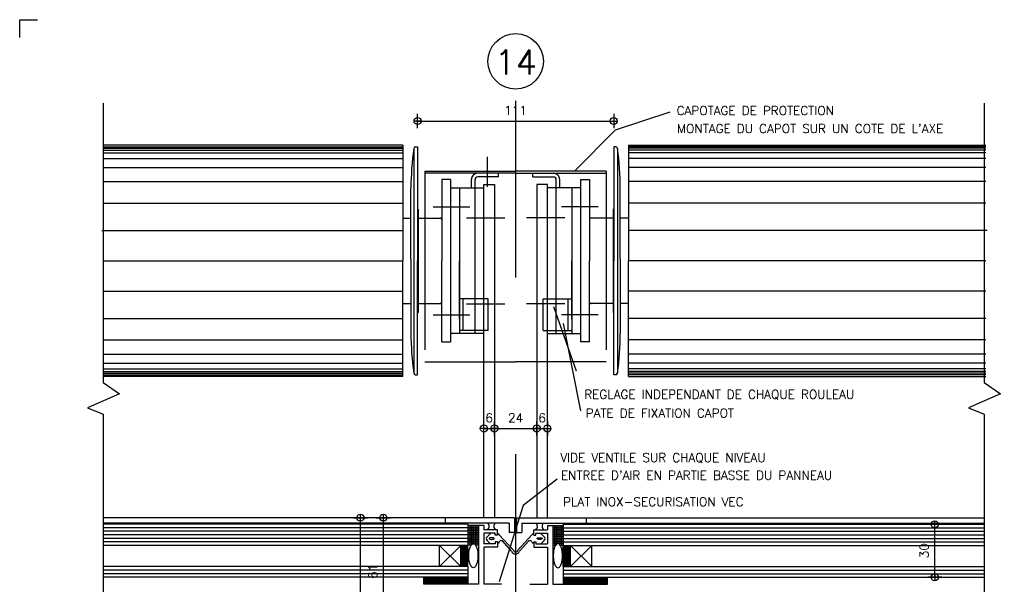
# Model space of a CAD drawing. Header units: metres. Extents: x 1.196 to 2.036, y 1.314 to 1.908.
# Tile 2 of 3: x 1.196 to 1.754, y 1.588 to 1.908. Entities that reach past the tile are written whole.
import ezdxf
from ezdxf.enums import TextEntityAlignment as Align

# ---------------------------------------------------------------- set-up
doc = ezdxf.new("R2010")
doc.units = ezdxf.units.M
doc.header["$LTSCALE"] = 0.01
doc.header["$MEASUREMENT"] = 0
doc.linetypes.add('CACHE', pattern=[0.375, 0.25, -0.125])
doc.linetypes.add('TIRETPT2', pattern=[0.5, 0.25, -0.125, 0, -0.125])
doc.layers.get('0').update_dxf_attribs({"linetype": 'CONTINUOUS'})
doc.layers.get('DEFPOINTS').update_dxf_attribs({"linetype": 'CONTINUOUS'})
for name, color, linetype in [('A-AXE1', 1, 'TIRETPT2'), ('A-COT1', 1, 'CONTINUOUS'), ('A-TEXT1', 7, 'CONTINUOUS'), ('A-TEXT2', 4, 'CONTINUOUS')]:
    doc.layers.add(name, color=color, linetype=linetype)
doc.styles.add('ROMANS', font='romans')
doc.styles.add('ROMANS8', font='romans8')
doc.dimstyles.new('SPOT', dxfattribs={"dimscale": 0.002, "dimtxt": 2.5, "dimasz": 0.1, "dimexe": 0.5, "dimexo": 4, "dimgap": 0.09, "dimtad": 0, "dimdec": 0, "dimlfac": 1000, "dimzin": 0, "dimdsep": 46, "dimtxsty": 'ROMANS', "dimblk": 'C', "dimsah": 1, "dimcen": 0.1, "dimse1": 1, "dimse2": 1, "dimclrt": 7, "dimadec": 0, "dimazin": 0, "dimtfac": 1, "dimtdec": 0, "dimtix": 1, "dimtmove": 2, "dimatfit": 3, "dimldrblk": 'C', "dimfxl": 1, "dimtvp": 1.2, "dimtolj": 1, "dimtzin": 0, "dimarcsym": 0})

# ---------------------------------------------------------------- blocks, each defined once
blk = doc.blocks.new('CA3200')
for p, q in [((0, 58.4), (0, 59.39999999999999)), ((0, 59.39999999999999), (1, 59.4))]:
    blk.add_line(p, q)
blk = doc.blocks.new('C')
for p, q in [((-10, 0), (10, 8.881784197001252e-16)), ((0, 20), (0, -20))]:
    blk.add_line(p, q)
at = {"color": 11}
blk.add_circle((0, 8.881784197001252e-16), 10, dxfattribs=at)
blk = doc.blocks.new('*D15')
at = {"color": 0, "linetype": 'ByBlock', "transparency": 16777216}
blk.add_line((1.401941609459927, 1.565507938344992), (1.401941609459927, 1.625814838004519), dxfattribs=at)
at = {"layer": 'DEFPOINTS', "color": 0, "linetype": 'ByBlock', "transparency": 16777216}
for p in [(1.401941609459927, 1.626014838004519), (1.594897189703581, 1.626014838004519), (1.594897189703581, 1.565307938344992)]:
    blk.add_point(p, dxfattribs=at)
at = {"color": 0, "linetype": 'ByBlock', "transparency": 16777216, "xscale": 0.0002, "yscale": 0.0002, "zscale": 0.0002}
for p, rotation in [((1.401941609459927, 1.626014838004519), 90), ((1.401941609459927, 1.565307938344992), 270)]:
    blk.add_blockref('C', p, dxfattribs=dict(at, rotation=rotation))
at = {"color": 7, "linetype": 'ByBlock', "transparency": 16777216, "style": 'ROMANS'}
blk.add_text('61', height=0.005, rotation=90, dxfattribs=at).set_placement((1.395941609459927, 1.595661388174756), align=Align.MIDDLE_CENTER)
blk = doc.blocks.new('*D11')
at = {"color": 0, "linetype": 'ByBlock', "transparency": 16777216}
blk.add_line((1.421519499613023, 1.850663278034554), (1.532233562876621, 1.850663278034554), dxfattribs=at)
at = {"layer": 'DEFPOINTS', "color": 0, "linetype": 'ByBlock', "transparency": 16777216}
for p in [(1.532433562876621, 1.850663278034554), (1.421319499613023, 1.814623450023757), (1.532433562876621, 1.814623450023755)]:
    blk.add_point(p, dxfattribs=at)
at = {"color": 0, "linetype": 'ByBlock', "transparency": 16777216, "xscale": 0.0002, "yscale": 0.0002, "zscale": 0.0002, "rotation": 180}
blk.add_blockref('C', (1.421319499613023, 1.850663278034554), dxfattribs=at)
at = {"color": 0, "linetype": 'ByBlock', "transparency": 16777216, "xscale": 0.0002, "yscale": 0.0002, "zscale": 0.0002}
blk.add_blockref('C', (1.532433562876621, 1.850663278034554), dxfattribs=at)
at = {"color": 7, "linetype": 'ByBlock', "transparency": 16777216, "style": 'ROMANS'}
blk.add_text('111', height=0.005, dxfattribs=at).set_placement((1.476876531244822, 1.856663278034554), align=Align.MIDDLE_CENTER)
blk = doc.blocks.new('*D14')
at = {"color": 0, "linetype": 'ByBlock', "transparency": 16777216}
blk.add_line((1.388991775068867, 1.435007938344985), (1.388991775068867, 1.625814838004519), dxfattribs=at)
at = {"layer": 'DEFPOINTS', "color": 0, "linetype": 'ByBlock', "transparency": 16777216}
for p in [(1.388991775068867, 1.626014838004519), (1.569192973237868, 1.626014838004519), (1.569192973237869, 1.434807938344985)]:
    blk.add_point(p, dxfattribs=at)
at = {"color": 0, "linetype": 'ByBlock', "transparency": 16777216, "xscale": 0.0002, "yscale": 0.0002, "zscale": 0.0002}
for p, rotation in [((1.388991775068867, 1.626014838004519), 90), ((1.388991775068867, 1.434807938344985), 270)]:
    blk.add_blockref('C', p, dxfattribs=dict(at, rotation=rotation))
at = {"color": 7, "linetype": 'ByBlock', "transparency": 16777216, "style": 'ROMANS'}
blk.add_text('191', height=0.005, rotation=90, dxfattribs=at).set_placement((1.382991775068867, 1.530411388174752), align=Align.MIDDLE_CENTER)
blk = doc.blocks.new('*X1')
at = {"color": 0}
for p, q in [((6.074902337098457, 3.550531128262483), (6.077882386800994, 3.553511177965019)), ((6.074902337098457, 3.551415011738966), (6.076998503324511, 3.553511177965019)), ((6.074902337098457, 3.552298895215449), (6.076114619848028, 3.553511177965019)), ((6.074902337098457, 3.553182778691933), (6.075230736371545, 3.553511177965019)), ((6.078366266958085, 3.550660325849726), (6.075515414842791, 3.553511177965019)), ((6.078366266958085, 3.551544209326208), (6.076399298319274, 3.553511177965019)), ((6.078366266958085, 3.552428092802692), (6.077283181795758, 3.553511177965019)), ((6.078366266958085, 3.553311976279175), (6.078167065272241, 3.553511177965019)), ((6.078366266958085, 3.549776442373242), (6.074902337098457, 3.55324037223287)), ((6.074902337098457, 3.549647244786), (6.078366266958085, 3.553111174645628)), ((6.078366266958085, 3.548892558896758), (6.074902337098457, 3.552356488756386)), ((6.074902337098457, 3.548763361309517), (6.078366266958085, 3.552227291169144)), ((6.078366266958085, 3.548008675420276), (6.074902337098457, 3.551472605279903)), ((6.074902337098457, 3.547879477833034), (6.078366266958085, 3.551343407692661)), ((6.078366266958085, 3.547124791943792), (6.074902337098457, 3.55058872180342)), ((6.074902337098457, 3.546995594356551), (6.078366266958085, 3.550459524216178)), ((6.078366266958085, 3.546240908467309), (6.074902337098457, 3.549704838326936)), ((6.074902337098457, 3.546111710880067), (6.078366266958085, 3.549575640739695)), ((6.078366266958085, 3.545357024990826), (6.074902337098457, 3.548820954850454)), ((6.074902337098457, 3.545227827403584), (6.078366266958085, 3.548691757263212)), ((6.078366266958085, 3.544473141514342), (6.074902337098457, 3.54793707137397)), ((6.074902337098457, 3.544343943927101), (6.078366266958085, 3.547807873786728)), ((6.077804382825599, 3.544151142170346), (6.074902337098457, 3.547053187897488)), ((6.076920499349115, 3.544151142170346), (6.074902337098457, 3.546169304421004)), ((6.076036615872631, 3.544151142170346), (6.074902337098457, 3.54528542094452)), ((6.075152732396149, 3.544151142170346), (6.074902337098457, 3.544401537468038)), ((6.075593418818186, 3.544151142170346), (6.078366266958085, 3.546923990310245)), ((6.07647730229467, 3.544151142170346), (6.078366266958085, 3.546040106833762)), ((6.077361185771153, 3.544151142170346), (6.078366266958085, 3.545156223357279)), ((6.078245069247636, 3.544151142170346), (6.078366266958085, 3.544272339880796))]:
    blk.add_line(p, q, dxfattribs=at)
blk = doc.blocks.new('*D8')
at = {"color": 0, "linetype": 'ByBlock', "transparency": 16777216}
blk.add_line((1.489076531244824, 1.676549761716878), (1.494676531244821, 1.676549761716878), dxfattribs=at)
at = {"layer": 'DEFPOINTS', "color": 0, "linetype": 'ByBlock', "transparency": 16777216}
for p in [(1.488876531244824, 1.710958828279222), (1.494876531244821, 1.710958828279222), (1.494876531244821, 1.676549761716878)]:
    blk.add_point(p, dxfattribs=at)
at = {"color": 0, "linetype": 'ByBlock', "transparency": 16777216, "xscale": 0.0002, "yscale": 0.0002, "zscale": 0.0002, "rotation": 180}
blk.add_blockref('C', (1.488876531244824, 1.676549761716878), dxfattribs=at)
at = {"color": 0, "linetype": 'ByBlock', "transparency": 16777216, "xscale": 0.0002, "yscale": 0.0002, "zscale": 0.0002}
blk.add_blockref('C', (1.494876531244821, 1.676549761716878), dxfattribs=at)
at = {"color": 7, "linetype": 'ByBlock', "transparency": 16777216, "style": 'ROMANS'}
blk.add_text('6', height=0.005, dxfattribs=at).set_placement((1.491876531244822, 1.682549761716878), align=Align.MIDDLE_CENTER)
blk = doc.blocks.new('*D9')
at = {"color": 0, "linetype": 'ByBlock', "transparency": 16777216}
blk.add_line((1.46507653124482, 1.676549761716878), (1.488676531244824, 1.676549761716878), dxfattribs=at)
at = {"layer": 'DEFPOINTS', "color": 0, "linetype": 'ByBlock', "transparency": 16777216}
for p in [(1.46487653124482, 1.710958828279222), (1.488876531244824, 1.710958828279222), (1.488876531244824, 1.676549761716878)]:
    blk.add_point(p, dxfattribs=at)
at = {"color": 0, "linetype": 'ByBlock', "transparency": 16777216, "xscale": 0.0002, "yscale": 0.0002, "zscale": 0.0002, "rotation": 180}
blk.add_blockref('C', (1.46487653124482, 1.676549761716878), dxfattribs=at)
at = {"color": 0, "linetype": 'ByBlock', "transparency": 16777216, "xscale": 0.0002, "yscale": 0.0002, "zscale": 0.0002}
blk.add_blockref('C', (1.488876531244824, 1.676549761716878), dxfattribs=at)
at = {"color": 7, "linetype": 'ByBlock', "transparency": 16777216, "style": 'ROMANS'}
blk.add_text('24', height=0.005, dxfattribs=at).set_placement((1.476876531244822, 1.682549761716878), align=Align.MIDDLE_CENTER)
blk = doc.blocks.new('*D10')
at = {"color": 0, "linetype": 'ByBlock', "transparency": 16777216}
blk.add_line((1.459076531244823, 1.676549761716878), (1.46467653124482, 1.676549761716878), dxfattribs=at)
at = {"layer": 'DEFPOINTS', "color": 0, "linetype": 'ByBlock', "transparency": 16777216}
for p in [(1.458876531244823, 1.710958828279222), (1.46487653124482, 1.710958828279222), (1.46487653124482, 1.676549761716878)]:
    blk.add_point(p, dxfattribs=at)
at = {"color": 0, "linetype": 'ByBlock', "transparency": 16777216, "xscale": 0.0002, "yscale": 0.0002, "zscale": 0.0002, "rotation": 180}
blk.add_blockref('C', (1.458876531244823, 1.676549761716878), dxfattribs=at)
at = {"color": 0, "linetype": 'ByBlock', "transparency": 16777216, "xscale": 0.0002, "yscale": 0.0002, "zscale": 0.0002}
blk.add_blockref('C', (1.46487653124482, 1.676549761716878), dxfattribs=at)
at = {"color": 7, "linetype": 'ByBlock', "transparency": 16777216, "style": 'ROMANS'}
blk.add_text('6', height=0.005, dxfattribs=at).set_placement((1.461876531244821, 1.682549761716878), align=Align.MIDDLE_CENTER)
blk = doc.blocks.new('*D6')
at = {"color": 0, "linetype": 'ByBlock', "transparency": 16777216}
blk.add_line((1.800171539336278, 1.626214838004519), (1.800171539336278, 1.836814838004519), dxfattribs=at)
at = {"layer": 'DEFPOINTS', "color": 0, "linetype": 'ByBlock', "transparency": 16777216}
for p in [(1.729717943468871, 1.837014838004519), (1.800171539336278, 1.837014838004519), (1.729717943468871, 1.626014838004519)]:
    blk.add_point(p, dxfattribs=at)
at = {"color": 0, "linetype": 'ByBlock', "transparency": 16777216, "xscale": 0.0002, "yscale": 0.0002, "zscale": 0.0002}
for p, rotation in [((1.800171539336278, 1.837014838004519), 90), ((1.800171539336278, 1.626014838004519), 270)]:
    blk.add_blockref('C', p, dxfattribs=dict(at, rotation=rotation))
at = {"color": 7, "linetype": 'ByBlock', "transparency": 16777216, "style": 'ROMANS'}
blk.add_text('211', height=0.005, rotation=90, dxfattribs=at).set_placement((1.794171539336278, 1.731514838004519), align=Align.MIDDLE_CENTER)
blk = doc.blocks.new('*D7')
at = {"color": 0, "linetype": 'ByBlock', "transparency": 16777216}
blk.add_line((1.785747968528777, 1.706214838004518), (1.785747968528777, 1.836814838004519), dxfattribs=at)
at = {"layer": 'DEFPOINTS', "color": 0, "linetype": 'ByBlock', "transparency": 16777216}
for p in [(1.728955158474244, 1.837014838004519), (1.785747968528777, 1.837014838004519), (1.728955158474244, 1.706014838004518)]:
    blk.add_point(p, dxfattribs=at)
at = {"color": 0, "linetype": 'ByBlock', "transparency": 16777216, "xscale": 0.0002, "yscale": 0.0002, "zscale": 0.0002}
for p, rotation in [((1.785747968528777, 1.837014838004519), 90), ((1.785747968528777, 1.706014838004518), 270)]:
    blk.add_blockref('C', p, dxfattribs=dict(at, rotation=rotation))
at = {"color": 7, "linetype": 'ByBlock', "transparency": 16777216, "style": 'ROMANS'}
blk.add_text('131', height=0.005, rotation=90, dxfattribs=at).set_placement((1.779747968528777, 1.771514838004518), align=Align.MIDDLE_CENTER)
blk = doc.blocks.new('*D5')
at = {"color": 0, "linetype": 'ByBlock', "transparency": 16777216}
blk.add_line((1.785747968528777, 1.626214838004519), (1.785747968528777, 1.705814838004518), dxfattribs=at)
at = {"layer": 'DEFPOINTS', "color": 0, "linetype": 'ByBlock', "transparency": 16777216}
for p in [(1.728955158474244, 1.706014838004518), (1.785747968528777, 1.706014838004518), (1.728955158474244, 1.626014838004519)]:
    blk.add_point(p, dxfattribs=at)
at = {"color": 0, "linetype": 'ByBlock', "transparency": 16777216, "xscale": 0.0002, "yscale": 0.0002, "zscale": 0.0002}
for p, rotation in [((1.785747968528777, 1.706014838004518), 90), ((1.785747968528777, 1.626014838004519), 270)]:
    blk.add_blockref('C', p, dxfattribs=dict(at, rotation=rotation))
at = {"color": 7, "linetype": 'ByBlock', "transparency": 16777216, "style": 'ROMANS'}
blk.add_text('80', height=0.005, rotation=90, dxfattribs=at).set_placement((1.779747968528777, 1.666014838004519), align=Align.MIDDLE_CENTER)
blk = doc.blocks.new('*D21')
at = {"color": 0, "linetype": 'ByBlock', "transparency": 16777216}
blk.add_line((1.714367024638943, 1.59250793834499), (1.714367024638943, 1.622107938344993), dxfattribs=at)
at = {"layer": 'DEFPOINTS', "color": 0, "linetype": 'ByBlock', "transparency": 16777216}
for p in [(1.672225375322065, 1.622307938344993), (1.714367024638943, 1.622307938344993), (1.672225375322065, 1.59230793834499)]:
    blk.add_point(p, dxfattribs=at)
at = {"color": 0, "linetype": 'ByBlock', "transparency": 16777216, "xscale": 0.0002, "yscale": 0.0002, "zscale": 0.0002}
for p, rotation in [((1.714367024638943, 1.622307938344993), 90), ((1.714367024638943, 1.59230793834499), 270)]:
    blk.add_blockref('C', p, dxfattribs=dict(at, rotation=rotation))
at = {"color": 7, "linetype": 'ByBlock', "transparency": 16777216, "style": 'ROMANS'}
blk.add_text('30', height=0.005, rotation=90, dxfattribs=at).set_placement((1.708367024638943, 1.607307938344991), align=Align.MIDDLE_CENTER)

msp = doc.modelspace()

# ---------------------------------------------------------------- linework, layer by layer
for p, q in [((1.412949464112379, 1.837014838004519), (1.243188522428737, 1.837014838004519)), ((1.412949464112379, 1.837014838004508), (1.412949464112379, 1.771514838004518)), ((1.420162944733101, 1.836014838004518), (1.421319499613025, 1.836014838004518)), ((1.421319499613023, 1.836014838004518), (1.421319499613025, 1.771514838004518)), ((1.532433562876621, 1.836014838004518), (1.532433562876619, 1.771514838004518)), ((1.533590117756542, 1.836014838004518), (1.532433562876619, 1.836014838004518)), ((1.540803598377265, 1.837014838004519), (1.743214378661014, 1.837014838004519)), ((1.540803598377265, 1.837014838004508), (1.540803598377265, 1.771514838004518)), ((1.419172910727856, 1.835155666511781), (1.419172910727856, 1.707874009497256)), ((1.534580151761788, 1.835155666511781), (1.534580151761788, 1.707874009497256)), ((1.467204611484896, 1.819054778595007), (1.467204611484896, 1.821054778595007)), ((1.486548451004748, 1.819054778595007), (1.486548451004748, 1.821054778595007)), ((1.440076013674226, 1.817476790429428), (1.435076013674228, 1.817476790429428)), ((1.435076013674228, 1.817476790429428), (1.435076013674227, 1.771514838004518)), ((1.440076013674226, 1.817476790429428), (1.440076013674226, 1.725552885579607)), ((1.451876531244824, 1.812898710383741), (1.451876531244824, 1.817554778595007)), ((1.453876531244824, 1.812898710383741), (1.453876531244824, 1.817554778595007)), ((1.458876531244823, 1.626014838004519), (1.458876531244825, 1.814696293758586)), ((1.458876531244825, 1.814696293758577), (1.46487653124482, 1.814696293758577)), ((1.46487653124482, 1.814696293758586), (1.46487653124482, 1.626014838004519)), ((1.488876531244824, 1.814696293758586), (1.488876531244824, 1.626014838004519)), ((1.494876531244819, 1.814696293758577), (1.488876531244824, 1.814696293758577)), ((1.494876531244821, 1.626014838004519), (1.494876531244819, 1.814696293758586)), ((1.49987653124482, 1.812898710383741), (1.49987653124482, 1.817554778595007)), ((1.501876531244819, 1.812898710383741), (1.501876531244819, 1.817554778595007)), ((1.513677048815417, 1.817476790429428), (1.513677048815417, 1.725552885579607)), ((1.513677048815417, 1.817476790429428), (1.518677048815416, 1.817476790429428)), ((1.518677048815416, 1.817476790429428), (1.518677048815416, 1.771514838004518)), ((1.417576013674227, 1.772514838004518), (1.417576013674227, 1.812590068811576)), ((1.440076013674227, 1.812898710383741), (1.458876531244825, 1.81289871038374)), ((1.445076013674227, 1.812898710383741), (1.445076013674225, 1.730287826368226)), ((1.513677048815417, 1.812898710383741), (1.494876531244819, 1.81289871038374)), ((1.508677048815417, 1.812898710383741), (1.508677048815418, 1.730287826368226)), ((1.536177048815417, 1.772514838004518), (1.536177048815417, 1.812590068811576)), ((1.421319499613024, 1.800764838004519), (1.421576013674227, 1.800764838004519)), ((1.421576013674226, 1.800764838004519), (1.421576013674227, 1.742264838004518)), ((1.53243356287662, 1.800764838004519), (1.532177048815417, 1.800764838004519)), ((1.532177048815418, 1.800764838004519), (1.532177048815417, 1.742264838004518)), ((1.412949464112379, 1.79568960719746), (1.417576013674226, 1.79568960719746)), ((1.421576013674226, 1.79568960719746), (1.434076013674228, 1.79568960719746)), ((1.532177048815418, 1.79568960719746), (1.519677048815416, 1.79568960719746)), ((1.540803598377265, 1.79568960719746), (1.536177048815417, 1.79568960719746)), ((1.412949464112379, 1.706014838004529), (1.412949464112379, 1.771514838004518)), ((1.417576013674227, 1.772514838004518), (1.417576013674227, 1.73043960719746)), ((1.421319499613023, 1.707014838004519), (1.421319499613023, 1.771514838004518)), ((1.435076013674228, 1.725552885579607), (1.435076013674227, 1.771514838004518)), ((1.445076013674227, 1.738514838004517), (1.445076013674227, 1.771514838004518)), ((1.508677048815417, 1.738514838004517), (1.508677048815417, 1.771514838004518)), ((1.518677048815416, 1.725552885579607), (1.518677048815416, 1.771514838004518)), ((1.532433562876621, 1.707014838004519), (1.532433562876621, 1.771514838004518)), ((1.536177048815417, 1.772514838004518), (1.536177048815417, 1.73043960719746)), ((1.540803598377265, 1.706014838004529), (1.540803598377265, 1.771514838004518)), ((1.412949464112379, 1.747340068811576), (1.417576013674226, 1.747340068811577)), ((1.421576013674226, 1.747340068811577), (1.434076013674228, 1.747340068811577)), ((1.532177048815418, 1.747340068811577), (1.519677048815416, 1.747340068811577)), ((1.540803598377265, 1.747340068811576), (1.536177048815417, 1.747340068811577)), ((1.421319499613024, 1.742264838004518), (1.421576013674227, 1.742264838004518)), ((1.53243356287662, 1.742264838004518), (1.532177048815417, 1.742264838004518)), ((1.458876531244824, 1.730287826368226), (1.440076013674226, 1.730287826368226)), ((1.49487653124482, 1.730287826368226), (1.513677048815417, 1.730287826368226)), ((1.435076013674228, 1.725552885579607), (1.440076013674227, 1.725552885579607)), ((1.518677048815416, 1.725552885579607), (1.513677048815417, 1.725552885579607)), ((1.420162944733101, 1.707014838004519), (1.421319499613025, 1.707014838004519)), ((1.533590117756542, 1.707014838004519), (1.532433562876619, 1.707014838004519)), ((1.412949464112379, 1.706014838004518), (1.243188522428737, 1.706014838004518)), ((1.540803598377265, 1.706014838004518), (1.743214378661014, 1.706014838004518)), ((1.436876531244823, 1.626014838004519), (1.243188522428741, 1.626014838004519)), ((1.516876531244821, 1.626014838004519), (1.742357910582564, 1.626014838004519)), ((1.436876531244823, 1.623014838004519), (1.243188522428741, 1.623014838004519)), ((1.455876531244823, 1.621526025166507), (1.449876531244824, 1.621526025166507)), ((1.455876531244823, 1.620526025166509), (1.449876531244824, 1.620526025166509)), ((1.455876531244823, 1.619526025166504), (1.449876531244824, 1.619526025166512)), ((1.455876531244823, 1.618526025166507), (1.449876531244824, 1.618526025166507)), ((1.450876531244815, 1.621526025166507), (1.450876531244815, 1.610526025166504)), ((1.45187653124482, 1.621526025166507), (1.45187653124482, 1.610526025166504)), ((1.452876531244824, 1.621526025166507), (1.452876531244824, 1.611309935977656)), ((1.453876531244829, 1.621526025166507), (1.453876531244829, 1.610526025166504)), ((1.454876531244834, 1.621526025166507), (1.454876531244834, 1.610526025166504)), ((1.497876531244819, 1.621526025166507), (1.503876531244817, 1.621526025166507)), ((1.497876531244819, 1.620526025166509), (1.503876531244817, 1.620526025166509)), ((1.497876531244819, 1.619526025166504), (1.503876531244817, 1.619526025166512)), ((1.497876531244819, 1.618526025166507), (1.503876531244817, 1.618526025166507)), ((1.498876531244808, 1.621526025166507), (1.498876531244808, 1.610526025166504)), ((1.499876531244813, 1.621526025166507), (1.499876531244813, 1.610526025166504)), ((1.500876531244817, 1.621526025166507), (1.500876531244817, 1.611309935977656)), ((1.501876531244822, 1.621526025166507), (1.501876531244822, 1.610526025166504)), ((1.502876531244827, 1.621526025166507), (1.502876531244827, 1.610526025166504)), ((1.516876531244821, 1.623014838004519), (1.742357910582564, 1.623014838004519)), ((1.455876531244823, 1.617526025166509), (1.449876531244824, 1.617526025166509)), ((1.455876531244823, 1.616526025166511), (1.449876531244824, 1.616526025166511)), ((1.455876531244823, 1.615526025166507), (1.449876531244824, 1.615526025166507)), ((1.455876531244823, 1.614526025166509), (1.449876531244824, 1.614526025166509)), ((1.455876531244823, 1.613526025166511), (1.449876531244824, 1.613526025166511)), ((1.455876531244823, 1.612526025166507), (1.449876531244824, 1.612526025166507)), ((1.497876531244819, 1.617526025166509), (1.503876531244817, 1.617526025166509)), ((1.497876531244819, 1.616526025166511), (1.503876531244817, 1.616526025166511)), ((1.497876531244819, 1.615526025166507), (1.503876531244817, 1.615526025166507)), ((1.497876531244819, 1.614526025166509), (1.503876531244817, 1.614526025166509)), ((1.497876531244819, 1.613526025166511), (1.503876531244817, 1.613526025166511)), ((1.497876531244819, 1.612526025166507), (1.503876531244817, 1.612526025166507)), ((1.445760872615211, 1.59830793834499), (1.433760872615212, 1.610307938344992)), ((1.445760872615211, 1.610307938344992), (1.433760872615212, 1.59830793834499)), ((1.455876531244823, 1.611526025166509), (1.449876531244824, 1.611526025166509)), ((1.45175421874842, 1.610526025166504), (1.449876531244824, 1.610526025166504)), ((1.455876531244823, 1.610526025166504), (1.454127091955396, 1.610526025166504)), ((1.497876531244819, 1.611526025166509), (1.503876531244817, 1.611526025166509)), ((1.497876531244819, 1.610526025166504), (1.499625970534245, 1.610526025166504)), ((1.501998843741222, 1.610526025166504), (1.503876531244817, 1.610526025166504)), ((1.507992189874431, 1.610307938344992), (1.519992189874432, 1.59830793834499)), ((1.507992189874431, 1.59830793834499), (1.519992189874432, 1.610307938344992))]:
    msp.add_line(p, q)
at = {"color": 7}
for p, q in [((1.24318852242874, 1.836014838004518), (1.412949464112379, 1.836014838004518)), ((1.743214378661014, 1.836014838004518), (1.540803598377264, 1.836014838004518)), ((1.24318852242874, 1.835205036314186), (1.412949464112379, 1.835205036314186)), ((1.24318852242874, 1.834152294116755), (1.412949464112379, 1.834152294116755)), ((1.24318852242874, 1.832613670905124), (1.412949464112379, 1.832613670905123)), ((1.743214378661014, 1.835205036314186), (1.540803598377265, 1.835205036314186)), ((1.743214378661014, 1.834152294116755), (1.540803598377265, 1.834152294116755)), ((1.743214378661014, 1.832613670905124), (1.540803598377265, 1.832613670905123)), ((1.24318852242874, 1.829536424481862), (1.412949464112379, 1.829536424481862)), ((1.24318852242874, 1.824353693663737), (1.412949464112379, 1.824353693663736)), ((1.743214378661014, 1.829536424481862), (1.540803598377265, 1.829536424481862)), ((1.743214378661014, 1.824353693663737), (1.540803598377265, 1.824353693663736)), ((1.24318852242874, 1.816336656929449), (1.412949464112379, 1.816336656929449)), ((1.743214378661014, 1.816336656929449), (1.540803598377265, 1.816336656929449)), ((1.24318852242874, 1.804189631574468), (1.412949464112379, 1.804189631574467)), ((1.743214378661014, 1.804189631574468), (1.540803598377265, 1.804189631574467)), ((1.242415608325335, 1.788641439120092), (1.412949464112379, 1.788641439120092)), ((1.74398729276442, 1.788641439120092), (1.540803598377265, 1.788641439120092)), ((1.243188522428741, 1.771514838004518), (1.412949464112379, 1.771514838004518)), ((1.743214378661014, 1.771514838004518), (1.540803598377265, 1.771514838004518)), ((1.243188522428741, 1.754388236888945), (1.412949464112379, 1.754388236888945)), ((1.743214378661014, 1.754388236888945), (1.540803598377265, 1.754388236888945)), ((1.243188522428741, 1.738840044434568), (1.412949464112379, 1.738840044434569)), ((1.743214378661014, 1.738840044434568), (1.540803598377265, 1.738840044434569)), ((1.243188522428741, 1.726693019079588), (1.412949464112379, 1.726693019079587)), ((1.743214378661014, 1.726693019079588), (1.540803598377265, 1.726693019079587)), ((1.243188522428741, 1.7186759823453), (1.412949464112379, 1.7186759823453)), ((1.743214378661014, 1.7186759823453), (1.540803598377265, 1.7186759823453)), ((1.243188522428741, 1.713493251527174), (1.412949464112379, 1.713493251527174)), ((1.743214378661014, 1.713493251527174), (1.540803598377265, 1.713493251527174)), ((1.243188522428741, 1.710416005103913), (1.412949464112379, 1.710416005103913)), ((1.243188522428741, 1.708877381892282), (1.412949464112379, 1.708877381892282)), ((1.243188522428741, 1.70782463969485), (1.412949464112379, 1.70782463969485)), ((1.243188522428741, 1.707014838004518), (1.412949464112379, 1.707014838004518)), ((1.743214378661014, 1.710416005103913), (1.540803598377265, 1.710416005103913)), ((1.743214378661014, 1.708877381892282), (1.540803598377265, 1.708877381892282)), ((1.743214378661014, 1.70782463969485), (1.540803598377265, 1.70782463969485)), ((1.743214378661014, 1.707014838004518), (1.540803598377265, 1.707014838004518))]:
    msp.add_line(p, q, dxfattribs=at)
at = {"color": 4, "linetype": 'Continuous'}
for p, q in [((1.42553211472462, 1.822254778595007), (1.476876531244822, 1.822254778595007)), ((1.42553211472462, 1.822254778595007), (1.42553211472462, 1.821054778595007)), ((1.476876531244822, 1.821054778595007), (1.42553211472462, 1.821054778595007)), ((1.528220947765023, 1.822254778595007), (1.476876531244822, 1.822254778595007)), ((1.476876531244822, 1.821054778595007), (1.528220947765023, 1.821054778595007)), ((1.528220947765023, 1.822254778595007), (1.528220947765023, 1.821054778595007))]:
    msp.add_line(p, q, dxfattribs=at)
at = {"linetype": 'CACHE'}
for p, q in [((1.42553211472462, 1.821054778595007), (1.42553211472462, 1.714205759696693)), ((1.528220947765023, 1.821054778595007), (1.528220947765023, 1.714205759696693)), ((1.453876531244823, 1.730287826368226), (1.453876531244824, 1.812898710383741)), ((1.499876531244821, 1.730287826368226), (1.49987653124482, 1.812898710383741)), ((1.461236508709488, 1.749977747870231), (1.445076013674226, 1.749977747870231)), ((1.492516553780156, 1.749977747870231), (1.508677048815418, 1.749977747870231)), ((1.461236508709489, 1.731949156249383), (1.445076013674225, 1.731949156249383)), ((1.492516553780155, 1.731949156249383), (1.508677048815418, 1.731949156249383)), ((1.42553211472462, 1.714205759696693), (1.476876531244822, 1.714205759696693)), ((1.528220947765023, 1.714205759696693), (1.476876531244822, 1.714205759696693))]:
    msp.add_line(p, q, dxfattribs=at)
at = {"color": 7, "linetype": 'Continuous'}
for p, q in [((1.467204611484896, 1.819054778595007), (1.455376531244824, 1.819054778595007)), ((1.486548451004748, 1.819054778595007), (1.49837653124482, 1.819054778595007))]:
    msp.add_line(p, q, dxfattribs=at)
at = {"color": 7, "linetype": 'CACHE'}
for p, q in [((1.447076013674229, 1.731949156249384), (1.447076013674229, 1.74997774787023)), ((1.461236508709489, 1.731949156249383), (1.461236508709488, 1.749977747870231)), ((1.492516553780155, 1.731949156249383), (1.492516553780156, 1.749977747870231)), ((1.506677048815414, 1.731949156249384), (1.506677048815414, 1.74997774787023))]:
    msp.add_line(p, q, dxfattribs=at)
at = {"color": 4}
for p, q in [((1.476286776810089, 1.626014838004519), (1.436876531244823, 1.626014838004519)), ((1.436876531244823, 1.626014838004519), (1.436876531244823, 1.623014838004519)), ((1.476286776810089, 1.626014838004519), (1.47628677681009, 1.617609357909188)), ((1.477466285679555, 1.626014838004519), (1.477466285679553, 1.617609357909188)), ((1.477466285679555, 1.626014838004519), (1.516876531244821, 1.626014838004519)), ((1.516876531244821, 1.626014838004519), (1.516876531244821, 1.623014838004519)), ((1.473286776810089, 1.623014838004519), (1.436876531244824, 1.623014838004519)), ((1.455876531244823, 1.621526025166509), (1.455876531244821, 1.588307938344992)), ((1.458876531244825, 1.621526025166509), (1.455876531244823, 1.621526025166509)), ((1.458876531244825, 1.621526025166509), (1.458876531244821, 1.619239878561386)), ((1.466518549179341, 1.619239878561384), (1.458876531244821, 1.619239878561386)), ((1.466518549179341, 1.616144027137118), (1.466518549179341, 1.619239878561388)), ((1.473286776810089, 1.623014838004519), (1.47328677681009, 1.617609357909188)), ((1.480466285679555, 1.623014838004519), (1.516876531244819, 1.623014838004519)), ((1.480466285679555, 1.623014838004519), (1.480466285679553, 1.617609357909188)), ((1.4872345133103, 1.616144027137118), (1.4872345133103, 1.619239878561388)), ((1.4872345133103, 1.619239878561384), (1.494876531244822, 1.619239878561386)), ((1.494876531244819, 1.621526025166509), (1.497876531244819, 1.621526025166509)), ((1.494876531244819, 1.621526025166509), (1.494876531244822, 1.619239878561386)), ((1.497876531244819, 1.621526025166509), (1.497876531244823, 1.588307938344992)), ((1.465347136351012, 1.617239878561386), (1.458876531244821, 1.617239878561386)), ((1.458876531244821, 1.617239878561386), (1.458876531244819, 1.611307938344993)), ((1.465347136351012, 1.616144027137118), (1.465347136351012, 1.617239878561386)), ((1.466518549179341, 1.616144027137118), (1.465347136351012, 1.616144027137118)), ((1.466518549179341, 1.612403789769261), (1.465347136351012, 1.612403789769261)), ((1.465347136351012, 1.612403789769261), (1.465347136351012, 1.611307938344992)), ((1.466518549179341, 1.612403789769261), (1.466518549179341, 1.609307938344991)), ((1.476286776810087, 1.617609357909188), (1.47328677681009, 1.617609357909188)), ((1.477466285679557, 1.617609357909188), (1.480466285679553, 1.617609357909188)), ((1.4872345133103, 1.616144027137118), (1.488405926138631, 1.616144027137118)), ((1.4872345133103, 1.612403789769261), (1.488405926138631, 1.612403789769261)), ((1.4872345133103, 1.612403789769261), (1.4872345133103, 1.609307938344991)), ((1.488405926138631, 1.616144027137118), (1.488405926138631, 1.617239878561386)), ((1.488405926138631, 1.617239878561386), (1.494876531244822, 1.617239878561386)), ((1.488405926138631, 1.612403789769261), (1.488405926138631, 1.611307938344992)), ((1.494876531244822, 1.617239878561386), (1.494876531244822, 1.611307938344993)), ((1.465347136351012, 1.611307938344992), (1.458876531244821, 1.611307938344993)), ((1.466518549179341, 1.609307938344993), (1.458876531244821, 1.609307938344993)), ((1.458876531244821, 1.609307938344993), (1.458876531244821, 1.588307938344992)), ((1.4872345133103, 1.609307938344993), (1.494876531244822, 1.609307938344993)), ((1.488405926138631, 1.611307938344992), (1.494876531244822, 1.611307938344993)), ((1.494876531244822, 1.609307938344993), (1.494876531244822, 1.588307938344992)), ((1.455876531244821, 1.588307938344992), (1.424876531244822, 1.588307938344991)), ((1.468876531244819, 1.58830793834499), (1.458876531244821, 1.588307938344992)), ((1.484876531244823, 1.58830793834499), (1.494876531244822, 1.588307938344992)), ((1.497876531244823, 1.588307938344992), (1.52887653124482, 1.588307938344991))]:
    msp.add_line(p, q, dxfattribs=at)
at = {"color": 6}
for p, q in [((1.449876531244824, 1.622307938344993), (1.243188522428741, 1.622307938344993)), ((1.449876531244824, 1.622307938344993), (1.449876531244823, 1.610307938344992)), ((1.503876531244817, 1.622307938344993), (1.742357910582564, 1.622307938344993)), ((1.503876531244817, 1.622307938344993), (1.503876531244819, 1.610307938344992)), ((1.449876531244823, 1.616307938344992), (1.243188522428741, 1.616307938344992)), ((1.503876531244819, 1.616307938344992), (1.742357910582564, 1.616307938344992)), ((1.449876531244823, 1.610307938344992), (1.243188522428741, 1.610307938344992)), ((1.433760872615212, 1.59830793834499), (1.433760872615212, 1.610307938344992)), ((1.445760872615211, 1.59830793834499), (1.445760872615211, 1.610307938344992)), ((1.449876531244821, 1.59830793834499), (1.449876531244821, 1.610307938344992)), ((1.503876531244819, 1.610307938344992), (1.742357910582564, 1.610307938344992)), ((1.503876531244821, 1.59830793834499), (1.503876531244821, 1.610307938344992)), ((1.507992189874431, 1.59830793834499), (1.507992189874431, 1.610307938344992)), ((1.519992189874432, 1.59830793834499), (1.519992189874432, 1.610307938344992)), ((1.449876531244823, 1.59830793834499), (1.243188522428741, 1.59830793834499)), ((1.449876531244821, 1.59830793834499), (1.449876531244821, 1.59230793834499)), ((1.503876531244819, 1.59830793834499), (1.742357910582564, 1.59830793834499)), ((1.503876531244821, 1.59830793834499), (1.503876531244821, 1.59230793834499)), ((1.449876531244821, 1.59230793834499), (1.243188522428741, 1.59230793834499)), ((1.424876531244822, 1.588307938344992), (1.424876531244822, 1.59230793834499)), ((1.439876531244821, 1.59230793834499), (1.439876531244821, 1.588307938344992)), ((1.449876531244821, 1.59230793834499), (1.449876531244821, 1.588307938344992)), ((1.503876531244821, 1.59230793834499), (1.742357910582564, 1.59230793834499)), ((1.503876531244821, 1.59230793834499), (1.503876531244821, 1.588307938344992)), ((1.513876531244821, 1.59230793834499), (1.513876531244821, 1.588307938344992)), ((1.52887653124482, 1.588307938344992), (1.52887653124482, 1.59230793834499))]:
    msp.add_line(p, q, dxfattribs=at)
at = {"color": 4, "true_color": 0x14ffff}
for p, q in [((1.449876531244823, 1.62030793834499), (1.243188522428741, 1.62030793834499)), ((1.449876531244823, 1.618307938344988), (1.243188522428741, 1.618307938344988)), ((1.503876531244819, 1.62030793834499), (1.742357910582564, 1.62030793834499)), ((1.503876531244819, 1.618307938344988), (1.742357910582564, 1.618307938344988)), ((1.449876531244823, 1.61430793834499), (1.243188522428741, 1.61430793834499)), ((1.449876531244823, 1.612307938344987), (1.243188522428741, 1.612307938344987)), ((1.503876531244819, 1.61430793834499), (1.742357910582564, 1.61430793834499)), ((1.503876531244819, 1.612307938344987), (1.742357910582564, 1.612307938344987)), ((1.449876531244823, 1.596307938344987), (1.243188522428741, 1.596307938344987)), ((1.503876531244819, 1.596307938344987), (1.742357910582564, 1.596307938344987)), ((1.449876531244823, 1.594307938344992), (1.243188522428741, 1.594307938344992)), ((1.503876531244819, 1.594307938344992), (1.742357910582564, 1.594307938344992))]:
    msp.add_line(p, q, dxfattribs=at)
at = {"color": 0}
for p, q in [((1.460718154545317, 1.615170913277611), (1.462828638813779, 1.617239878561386)), ((1.460718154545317, 1.613149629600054), (1.462596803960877, 1.611307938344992)), ((1.475602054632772, 1.607563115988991), (1.467628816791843, 1.616273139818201)), ((1.474622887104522, 1.60706378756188), (1.469482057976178, 1.612837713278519)), ((1.47815100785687, 1.607563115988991), (1.486124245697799, 1.616273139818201)), ((1.47913017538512, 1.60706378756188), (1.484271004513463, 1.612837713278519)), ((1.493034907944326, 1.615170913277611), (1.490924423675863, 1.617239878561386)), ((1.493034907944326, 1.613149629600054), (1.491156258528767, 1.611307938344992))]:
    msp.add_line(p, q, dxfattribs=at)
at = {"color": 5}
for p, q in [((1.449876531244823, 1.60980793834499), (1.445760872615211, 1.60980793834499)), ((1.449876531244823, 1.609307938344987), (1.445760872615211, 1.609307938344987)), ((1.449876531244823, 1.608807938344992), (1.445760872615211, 1.608807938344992)), ((1.449876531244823, 1.60830793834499), (1.445760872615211, 1.60830793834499)), ((1.449876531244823, 1.607807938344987), (1.445760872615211, 1.607807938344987)), ((1.449876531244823, 1.607307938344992), (1.445760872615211, 1.607307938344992)), ((1.449876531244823, 1.60680793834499), (1.445760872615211, 1.60680793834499)), ((1.503876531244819, 1.60980793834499), (1.507992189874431, 1.60980793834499)), ((1.503876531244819, 1.609307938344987), (1.507992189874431, 1.609307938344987)), ((1.503876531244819, 1.608807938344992), (1.507992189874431, 1.608807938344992)), ((1.503876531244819, 1.60830793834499), (1.507992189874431, 1.60830793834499)), ((1.503876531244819, 1.607807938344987), (1.507992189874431, 1.607807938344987)), ((1.503876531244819, 1.607307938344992), (1.507992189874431, 1.607307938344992)), ((1.503876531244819, 1.60680793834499), (1.507992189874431, 1.60680793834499)), ((1.449876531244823, 1.606307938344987), (1.445760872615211, 1.606307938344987)), ((1.449876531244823, 1.605807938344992), (1.445760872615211, 1.605807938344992)), ((1.449876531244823, 1.60530793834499), (1.445760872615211, 1.60530793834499)), ((1.449876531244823, 1.604807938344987), (1.445760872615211, 1.604807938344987)), ((1.449876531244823, 1.604307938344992), (1.445760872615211, 1.604307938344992)), ((1.449876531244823, 1.603807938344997), (1.445760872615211, 1.603807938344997)), ((1.449876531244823, 1.603307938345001), (1.445760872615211, 1.603307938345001)), ((1.449876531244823, 1.602807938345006), (1.445760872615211, 1.602807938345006)), ((1.449876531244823, 1.602307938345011), (1.445760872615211, 1.602307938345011)), ((1.449876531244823, 1.601807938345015), (1.445760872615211, 1.601807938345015)), ((1.449876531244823, 1.60130793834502), (1.445760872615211, 1.60130793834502)), ((1.503876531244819, 1.606307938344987), (1.507992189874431, 1.606307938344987)), ((1.503876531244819, 1.605807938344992), (1.507992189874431, 1.605807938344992)), ((1.503876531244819, 1.60530793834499), (1.507992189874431, 1.60530793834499)), ((1.503876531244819, 1.604807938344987), (1.507992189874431, 1.604807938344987)), ((1.503876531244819, 1.604307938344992), (1.507992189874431, 1.604307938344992)), ((1.503876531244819, 1.603807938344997), (1.507992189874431, 1.603807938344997)), ((1.503876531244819, 1.603307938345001), (1.507992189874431, 1.603307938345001)), ((1.503876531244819, 1.602807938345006), (1.507992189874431, 1.602807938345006)), ((1.503876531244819, 1.602307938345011), (1.507992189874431, 1.602307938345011)), ((1.503876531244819, 1.601807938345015), (1.507992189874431, 1.601807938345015)), ((1.503876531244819, 1.60130793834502), (1.507992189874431, 1.60130793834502)), ((1.449876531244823, 1.600807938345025), (1.445760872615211, 1.600807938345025)), ((1.449876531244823, 1.60030793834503), (1.445760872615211, 1.60030793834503)), ((1.449876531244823, 1.59980793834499), (1.445760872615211, 1.59980793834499)), ((1.449876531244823, 1.599307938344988), (1.445760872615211, 1.599307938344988)), ((1.449876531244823, 1.598807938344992), (1.445760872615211, 1.598807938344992)), ((1.503876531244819, 1.600807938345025), (1.507992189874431, 1.600807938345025)), ((1.503876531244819, 1.60030793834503), (1.507992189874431, 1.60030793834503)), ((1.503876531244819, 1.59980793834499), (1.507992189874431, 1.59980793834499)), ((1.503876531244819, 1.599307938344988), (1.507992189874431, 1.599307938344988)), ((1.503876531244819, 1.598807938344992), (1.507992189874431, 1.598807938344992)), ((1.439876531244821, 1.591807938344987), (1.424876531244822, 1.591807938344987)), ((1.439876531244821, 1.591307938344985), (1.424876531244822, 1.591307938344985)), ((1.439876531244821, 1.59080793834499), (1.424876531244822, 1.59080793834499)), ((1.439876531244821, 1.590307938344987), (1.424876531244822, 1.590307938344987)), ((1.513876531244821, 1.591807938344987), (1.52887653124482, 1.591807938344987)), ((1.513876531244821, 1.591307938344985), (1.52887653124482, 1.591307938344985)), ((1.513876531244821, 1.59080793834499), (1.52887653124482, 1.59080793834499)), ((1.513876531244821, 1.590307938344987), (1.52887653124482, 1.590307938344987)), ((1.439876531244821, 1.589807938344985), (1.424876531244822, 1.589807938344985)), ((1.439876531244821, 1.58930793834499), (1.424876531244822, 1.58930793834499)), ((1.439876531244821, 1.588807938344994), (1.424876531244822, 1.588807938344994)), ((1.513876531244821, 1.589807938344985), (1.52887653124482, 1.589807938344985)), ((1.513876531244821, 1.58930793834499), (1.52887653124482, 1.58930793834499)), ((1.513876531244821, 1.588807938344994), (1.52887653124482, 1.588807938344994))]:
    msp.add_line(p, q, dxfattribs=at)
for points in [[(1.243188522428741, 1.860813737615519), (1.243188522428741, 1.702612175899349), (1.252398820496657, 1.696241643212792), (1.23424911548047, 1.688172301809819), (1.243188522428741, 1.684562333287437), (1.243188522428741, 1.500029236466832), (1.252398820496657, 1.493658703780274), (1.23424911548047, 1.485589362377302), (1.243188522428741, 1.481979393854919), (1.243188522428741, 1.379838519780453)], [(1.742357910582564, 1.860813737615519), (1.742357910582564, 1.702612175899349), (1.75156820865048, 1.696241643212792), (1.733418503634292, 1.688172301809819), (1.742357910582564, 1.684562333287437), (1.742357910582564, 1.500029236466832), (1.75156820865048, 1.493658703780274), (1.733418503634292, 1.485589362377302), (1.742357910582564, 1.481979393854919), (1.742357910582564, 1.379838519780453)]]:
    msp.add_lwpolyline(points)
at = {"color": 0}
for points in [[(1.463268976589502, 1.613758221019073, 0.03364921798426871), (1.463862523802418, 1.613798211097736, 0.04535872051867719), (1.464293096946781, 1.613896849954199, 0.08825692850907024), (1.464646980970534, 1.614086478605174, 0.2296185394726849), (1.464717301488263, 1.614231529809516, 0.229618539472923), (1.464646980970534, 1.614376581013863, 0.08825692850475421), (1.464293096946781, 1.614566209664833, 0.04535872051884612), (1.463862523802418, 1.614664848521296, 0.03364921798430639), (1.463268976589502, 1.614704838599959, 0.03364921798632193), (1.46267542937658, 1.614664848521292, 0.04535872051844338), (1.462244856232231, 1.614566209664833, 0.08825692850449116), (1.461890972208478, 1.614376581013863, 0.2296185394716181), (1.461820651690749, 1.614231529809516, 0.2296185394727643), (1.461890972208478, 1.614086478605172, 0.08825692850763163), (1.462244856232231, 1.613896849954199, 0.04535872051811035), (1.46267542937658, 1.613798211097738, 0.03364921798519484)], [(1.490484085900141, 1.613758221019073, -0.03364921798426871), (1.489890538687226, 1.613798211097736, -0.04535872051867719), (1.489459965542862, 1.613896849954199, -0.08825692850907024), (1.48910608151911, 1.614086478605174, -0.2296185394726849), (1.489035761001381, 1.614231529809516, -0.229618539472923), (1.48910608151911, 1.614376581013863, -0.08825692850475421), (1.489459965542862, 1.614566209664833, -0.04535872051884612), (1.489890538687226, 1.614664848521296, -0.03364921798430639), (1.490484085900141, 1.614704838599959, -0.03364921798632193), (1.491077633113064, 1.614664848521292, -0.04535872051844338), (1.491508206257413, 1.614566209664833, -0.08825692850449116), (1.491862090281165, 1.614376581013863, -0.2296185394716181), (1.491932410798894, 1.614231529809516, -0.2296185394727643), (1.491862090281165, 1.614086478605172, -0.08825692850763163), (1.491508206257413, 1.613896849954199, -0.04535872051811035), (1.491077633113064, 1.613798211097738, -0.03364921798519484)], [(1.450321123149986, 1.604506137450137, -0.0395464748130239), (1.450541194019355, 1.607284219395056, -0.05237915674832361), (1.451088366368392, 1.609318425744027, -0.0956182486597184), (1.452105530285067, 1.610947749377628, -0.2084565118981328), (1.452940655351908, 1.611311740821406, -0.208456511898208), (1.453775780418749, 1.610947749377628, -0.0956182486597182), (1.454792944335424, 1.609318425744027, -0.05237915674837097), (1.455340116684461, 1.607284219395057, -0.03954647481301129), (1.455560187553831, 1.604506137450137, -0.03954647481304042), (1.455340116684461, 1.601728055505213, -0.05237915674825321), (1.454792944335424, 1.599693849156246, -0.09561824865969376), (1.453775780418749, 1.598064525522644, -0.2084565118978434), (1.452940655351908, 1.597700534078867, -0.208456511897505), (1.452105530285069, 1.598064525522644, -0.09561824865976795), (1.451088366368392, 1.599693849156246, -0.05237915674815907), (1.450541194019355, 1.601728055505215, -0.03954647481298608)], [(1.503431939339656, 1.604506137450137, 0.0395464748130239), (1.503211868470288, 1.607284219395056, 0.05237915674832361), (1.502664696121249, 1.609318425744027, 0.0956182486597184), (1.501647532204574, 1.610947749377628, 0.2084565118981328), (1.500812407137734, 1.611311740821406, 0.208456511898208), (1.499977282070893, 1.610947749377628, 0.0956182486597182), (1.498960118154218, 1.609318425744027, 0.05237915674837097), (1.49841294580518, 1.607284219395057, 0.03954647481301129), (1.498192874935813, 1.604506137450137, 0.03954647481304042), (1.49841294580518, 1.601728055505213, 0.05237915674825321), (1.498960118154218, 1.599693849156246, 0.09561824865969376), (1.499977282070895, 1.598064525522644, 0.2084565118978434), (1.500812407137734, 1.597700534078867, 0.208456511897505), (1.501647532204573, 1.598064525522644, 0.09561824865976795), (1.502664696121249, 1.599693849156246, 0.05237915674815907), (1.503211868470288, 1.601728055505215, 0.03954647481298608)]]:
    msp.add_lwpolyline(points, format="xyb", close=True, dxfattribs=at)
msp.add_circle((1.47687653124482, 1.884467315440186), 0.01570854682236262)
for centre, radius, start, end in [((1.420162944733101, 1.835014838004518), 0.001, 90, 171.9042087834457), ((1.533590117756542, 1.835014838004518), 0.001, 8.095791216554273, 90), ((1.577810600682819, 1.812590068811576), 0.1602345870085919, 171.9042087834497, 180), ((1.375942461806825, 1.812590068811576), 0.1602345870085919, 0, 8.095791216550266), ((1.455376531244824, 1.817554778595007), 0.0035, 89.99999999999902, 180.0000000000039), ((1.455376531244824, 1.817554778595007), 0.0015, 89.99999999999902, 180.0000000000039), ((1.49837653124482, 1.817554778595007), 0.0035, 359.9999999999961, 90.00000000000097), ((1.49837653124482, 1.817554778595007), 0.0015, 359.9999999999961, 90.00000000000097), ((1.434076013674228, 1.794689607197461), 0.001, 359.9999999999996, 90), ((1.519677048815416, 1.794689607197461), 0.001, 90, 180.0000000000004), ((1.434076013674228, 1.748340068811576), 0.001, 270, 4.325554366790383e-13), ((1.519677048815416, 1.748340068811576), 0.001, 179.9999999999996, 270), ((1.577810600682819, 1.73043960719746), 0.1602345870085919, 180, 188.0957912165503), ((1.375942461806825, 1.73043960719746), 0.1602345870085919, 351.9042087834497, 0), ((1.420162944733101, 1.708014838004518), 0.001, 188.0957912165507, 270), ((1.533590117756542, 1.708014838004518), 0.001, 270, 351.9042087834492)]:
    msp.add_arc(centre, radius, start, end)
for centre, radius, start, end in [((1.459492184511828, 1.621117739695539), 0.002430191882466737, 309.4011040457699, 51.31895852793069), ((1.466946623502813, 1.621117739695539), 0.002430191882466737, 128.6810414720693, 230.5988959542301), ((1.486806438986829, 1.621117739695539), 0.002430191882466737, 309.4011040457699, 51.31895852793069), ((1.494260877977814, 1.621117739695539), 0.002430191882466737, 128.6810414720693, 230.5988959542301), ((1.461396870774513, 1.614160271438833), 0.001217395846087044, 123.8841048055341, 236.1158951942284), ((1.467073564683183, 1.616301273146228), 0.0005559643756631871, 357.0994370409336, 189.868183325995), ((1.467073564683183, 1.612246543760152), 0.0005559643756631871, 170.131816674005, 9.868183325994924), ((1.46869091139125, 1.611859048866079), 0.001173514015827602, 76.20866119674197, 155.7075353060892), ((1.468895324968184, 1.611866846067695), 0.001134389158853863, 58.85379069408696, 86.19209797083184), ((1.484857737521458, 1.611866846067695), 0.001134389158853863, 93.80790202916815, 121.1462093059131), ((1.485062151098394, 1.611859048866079), 0.001173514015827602, 24.29246469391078, 103.791338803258), ((1.48667949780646, 1.616301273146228), 0.0005559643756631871, 350.1318166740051, 182.9005629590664), ((1.48667949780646, 1.612246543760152), 0.0005559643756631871, 170.131816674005, 9.868183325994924), ((1.49235619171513, 1.614160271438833), 0.001217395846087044, 303.8841048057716, 56.11589519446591), ((1.476876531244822, 1.607843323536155), 0.002384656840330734, 199.0805135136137, 270), ((1.476876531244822, 1.607843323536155), 0.001304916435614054, 192.3998152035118, 270), ((1.47687653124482, 1.607843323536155), 0.001304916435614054, 270, 347.6001847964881), ((1.47687653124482, 1.607843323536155), 0.002384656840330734, 270, 340.9194864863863)]:
    msp.add_arc(centre, radius, start, end, dxfattribs=at)
at = {"layer": 'A-AXE1'}
for p, q in [((1.476876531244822, 1.862026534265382), (1.476876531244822, 1.355295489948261)), ((1.460696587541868, 1.830356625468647), (1.460696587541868, 1.813459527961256))]:
    msp.add_line(p, q, dxfattribs=at)
at = {"layer": 'A-AXE1', "color": 1}
for p, q in [((1.430107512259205, 1.802066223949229), (1.45089184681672, 1.802066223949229)), ((1.523645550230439, 1.802066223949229), (1.502861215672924, 1.802066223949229)), ((1.448985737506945, 1.79582250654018), (1.470690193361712, 1.79582250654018)), ((1.504767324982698, 1.79582250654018), (1.483062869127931, 1.79582250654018)), ((1.448985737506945, 1.747207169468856), (1.470690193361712, 1.747207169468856)), ((1.504767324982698, 1.747207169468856), (1.483062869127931, 1.747207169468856)), ((1.430107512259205, 1.740963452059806), (1.45089184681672, 1.740963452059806)), ((1.523645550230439, 1.740963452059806), (1.502861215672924, 1.740963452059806))]:
    msp.add_line(p, q, dxfattribs=at)
at = {"layer": 'A-COT1'}
for p, q in [((1.498396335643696, 1.745713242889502), (1.511113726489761, 1.70911766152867)), ((1.50032809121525, 1.647872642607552), (1.481064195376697, 1.632855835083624)), ((1.481064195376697, 1.632855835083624), (1.467595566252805, 1.589698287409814))]:
    msp.add_line(p, q, dxfattribs=at)
at = {"layer": 'A-TEXT1'}
for p, q in [((1.564313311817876, 1.855769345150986), (1.533363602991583, 1.845471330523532)), ((1.533363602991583, 1.845471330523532), (1.510355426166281, 1.822373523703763)), ((1.513821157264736, 1.686463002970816), (1.504024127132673, 1.736033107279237))]:
    msp.add_line(p, q, dxfattribs=at)

# ---------------------------------------------------------------- block references
at = {"xscale": 0.01, "yscale": 0.01, "zscale": 0.01}
msp.add_blockref('CA3200', (1.19591218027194, 1.314046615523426), dxfattribs=at)
at = {"color": 0, "xscale": -1, "rotation": 270}
msp.add_blockref('*X1', (-2.103988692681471, -4.486330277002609), dxfattribs=at)
at = {"color": 0, "rotation": 90}
msp.add_blockref('*X1', (5.057741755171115, -4.486330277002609), dxfattribs=at)

# ---------------------------------------------------------------- texts
at = {"color": 2, "style": 'ROMANS8'}
msp.add_text('14', height=0.014, dxfattribs=at).set_placement((1.4769042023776, 1.876942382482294), align=Align.CENTER)
at = {"layer": 'A-TEXT2', "style": 'ROMANS'}
for s, p in [('CAPOTAGE DE PROTECTION', (1.568098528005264, 1.854082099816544)), ("MONTAGE DU CAPOT SUR UN COTE DE L'AXE", (1.56831847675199, 1.843884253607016)), ('REGLAGE INDEPENDANT DE CHAQUE ROULEAU', (1.515728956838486, 1.693384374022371)), ('PATE DE FIXATION CAPOT', (1.516567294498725, 1.682731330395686)), ('VIDE VENTILE SUR CHAQUE NIVEAU', (1.502184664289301, 1.657553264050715)), ("ENTREE D'AIR EN PARTIE BASSE DU PANNEAU", (1.502560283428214, 1.647542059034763)), ('PLAT INOX-SECURISATION VEC', (1.503794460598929, 1.632525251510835))]:
    msp.add_text(s, height=0.005, dxfattribs=at).set_placement(p)

# ---------------------------------------------------------------- dimensions: what is measured, and where the dimension line sits
at = {"layer": 'A-COT1'}
for base, p1, p2, picture, middle in [((1.532433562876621, 1.850663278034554), (1.421319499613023, 1.814623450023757), (1.532433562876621, 1.814623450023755), '*D11', (1.476876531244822, 1.856663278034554)), ((1.46487653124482, 1.676549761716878), (1.458876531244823, 1.710958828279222), (1.46487653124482, 1.710958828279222), '*D10', (1.461876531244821, 1.682549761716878)), ((1.488876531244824, 1.676549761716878), (1.46487653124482, 1.710958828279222), (1.488876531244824, 1.710958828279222), '*D9', (1.476876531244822, 1.682549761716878)), ((1.494876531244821, 1.676549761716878), (1.488876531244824, 1.710958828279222), (1.494876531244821, 1.710958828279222), '*D8', (1.491876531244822, 1.682549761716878))]:
    dim = msp.add_linear_dim(base=base, p1=p1, p2=p2, dimstyle='SPOT', dxfattribs=at)
    dim.commit()
    dim.dimension.update_dxf_attribs({"geometry": picture, "text_midpoint": middle})
for base, p1, p2, picture, middle in [((1.785747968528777, 1.837014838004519), (1.728955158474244, 1.706014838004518), (1.728955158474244, 1.837014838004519), '*D7', (1.779747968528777, 1.771514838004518)), ((1.800171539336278, 1.837014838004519), (1.729717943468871, 1.626014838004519), (1.729717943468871, 1.837014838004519), '*D6', (1.794171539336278, 1.731514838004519)), ((1.785747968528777, 1.706014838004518), (1.728955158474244, 1.626014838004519), (1.728955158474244, 1.706014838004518), '*D5', (1.779747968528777, 1.666014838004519)), ((1.388991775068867, 1.676014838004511), (1.569192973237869, 1.434807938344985), (1.569192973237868, 1.626014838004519), '*D14', (1.382991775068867, 1.530411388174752)), ((1.401941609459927, 1.626014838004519), (1.594897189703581, 1.565307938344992), (1.594897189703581, 1.626014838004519), '*D15', (1.395941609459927, 1.595661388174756)), ((1.714367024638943, 1.622307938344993), (1.672225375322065, 1.59230793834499), (1.672225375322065, 1.622307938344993), '*D21', (1.708367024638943, 1.607307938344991))]:
    dim = msp.add_linear_dim(base=base, p1=p1, p2=p2, angle=90, dimstyle='SPOT', dxfattribs=at)
    dim.commit()
    dim.dimension.update_dxf_attribs({"geometry": picture, "text_midpoint": middle})

doc.saveas('drawing.dxf')
